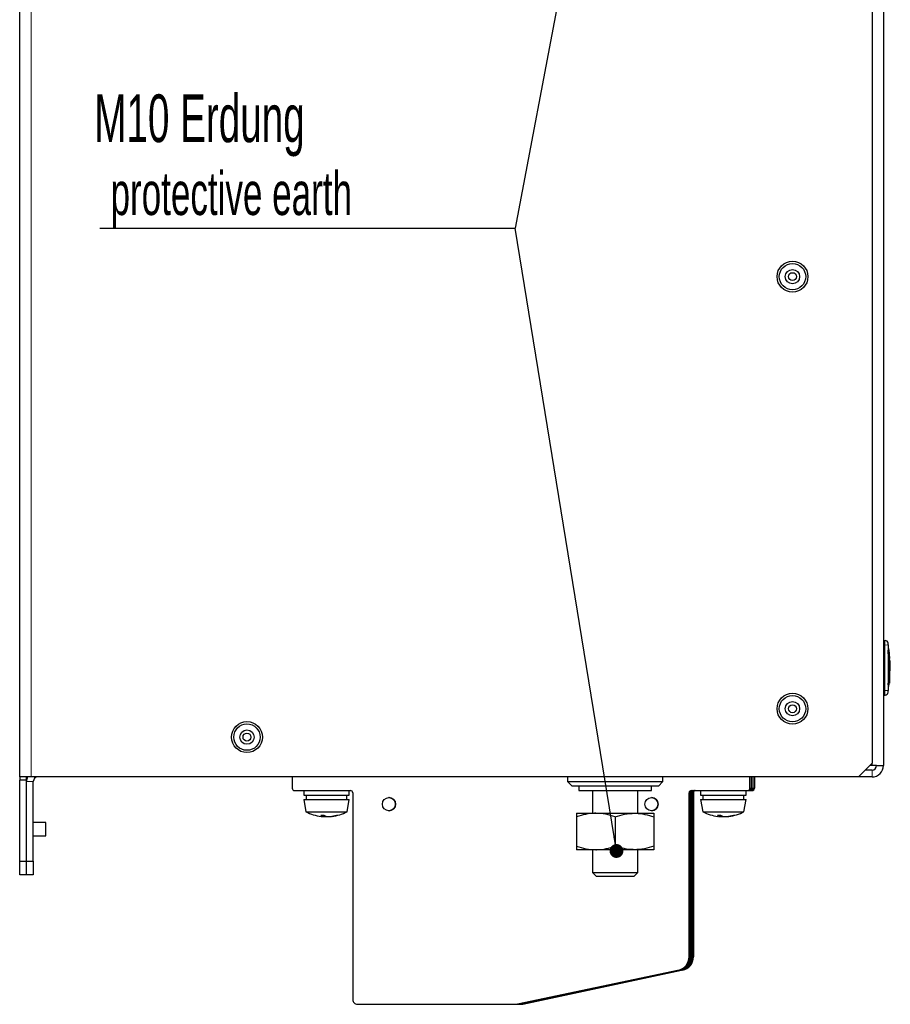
# Model space of a CAD drawing. Header units: millimetres. Extents: x 5 to 418, y 2 to 292.
# Tile 10 of 20: x 152 to 216, y 127 to 200. Entities that reach past the tile are written whole.
import ezdxf

# ---------------------------------------------------------------- set-up
doc = ezdxf.new("R2010")
doc.units = ezdxf.units.MM
doc.layers.add('SLD-0', color=7, linetype='Continuous')
doc.styles.add('SLDTEXTSTYLE0', font='TXT', dxfattribs={"width": 0.605})
doc.dimstyles.new('SLDDIMSTYLE4', dxfattribs={"dimtxt": 0.18, "dimasz": 1.016, "dimexe": 0, "dimexo": 0.0625, "dimgap": 0, "dimtad": 0, "dimtih": 1, "dimtoh": 1, "dimdec": 0, "dimrnd": 1e-09, "dimzin": 0, "dimdsep": 46, "dimtxsty": 'Standard', "dimblk1": 'DOT', "dimblk2": 'DOT', "dimsah": 1, "dimcen": 0.09, "dimadec": 0, "dimazin": 0, "dimtfac": 1.016, "dimtdec": 0, "dimtofl": 0, "dimtmove": 0, "dimatfit": 3, "dimldrblk": 'DOT', "dimfxl": 1, "dimfrac": 2, "dimtolj": 1, "dimtzin": 0, "dimarcsym": 0})

# ---------------------------------------------------------------- blocks, each defined once
blk = doc.blocks.new('SW_NOTE_0_1')
at = {"layer": 'SLD-0', "color": 0}
blk.add_line((-30.459, 0), (0, 0), dxfattribs=at)
blk.add_line((-30.459, 0), (0, 0), dxfattribs=at)
at = {"layer": 'SLD-0', "color": 0, "attachment_point": 1, "style": 'SLDTEXTSTYLE0'}
for s, insert, char_height in [('M10 Erdung', (-30.87, 9.793), 3.5), ('protective earth', (-29.679, 4.127), 3.175)]:
    blk.add_mtext(s, dxfattribs=dict(at, insert=insert, char_height=char_height))
blk = doc.blocks.new('_Dot')
at = {"color": 0, "linetype": 'ByBlock', "lineweight": -2}
blk.add_line((-0.5, 0), (-1, 0), dxfattribs=at)
at = {"color": 0, "linetype": 'ByBlock', "const_width": 0.5}
blk.add_lwpolyline([(-0.25, 0, 1), (0.25, 0, 1)], format="xyb", close=True, dxfattribs=at)

msp = doc.modelspace()

# ---------------------------------------------------------------- linework, layer by layer
at = {"color": 7, "linetype": 'Continuous', "lineweight": 25}
for p, q in [((152.2399, 144.1305), (152.2399, 217.4638)), ((215.5732, 216.6305), (215.5732, 144.9638)), ((214.7399, 216.4638), (214.7399, 145.1305)), ((215.5732, 154.1305), (215.6772, 154.1305)), ((215.9723, 153.4226), (215.9312, 153.9498)), ((215.9347, 153.4235), (215.928, 153.4235)), ((215.9867, 152.7126), (215.9575, 153.4235)), ((215.9788, 153.4235), (215.9722, 153.4235)), ((215.9788, 153.4235), (215.9867, 152.7126)), ((216.0392, 152.8206), (216.0016, 153.4393)), ((216.032, 152.7116), (216.0024, 153.3442)), ((216.0307, 152.4447), (216.0107, 151.0075)), ((215.9753, 150.8858), (215.984, 151.8093)), ((215.9944, 152.2121), (215.982, 150.8858)), ((215.936, 150.8858), (215.9293, 150.8858)), ((215.9312, 150.3112), (215.9761, 150.8868)), ((215.982, 150.8858), (215.9753, 150.8858)), ((216.0069, 150.87), (216.0419, 151.4879)), ((215.5732, 150.1305), (215.6772, 150.1305)), ((213.7399, 144.1305), (214.7399, 145.1305)), ((214.7399, 144.6305), (214.2399, 144.6305)), ((214.7399, 144.9638), (214.5732, 144.9638)), ((215.0732, 144.9638), (214.7399, 144.9638)), ((215.0732, 144.9638), (215.5732, 144.9638)), ((153.0732, 144.1305), (152.2399, 144.1305)), ((152.2399, 144.1305), (152.2399, 143.8805)), ((152.7399, 143.8805), (152.2399, 143.8805)), ((152.2399, 137.9638), (152.2399, 143.8805)), ((152.7399, 143.8805), (152.7399, 144.1305)), ((152.7399, 137.9638), (152.7399, 143.8805)), ((152.7399, 137.9638), (152.7399, 143.7972)), ((213.7399, 144.1305), (153.0732, 144.1305)), ((153.2399, 137.9638), (153.2399, 143.7972)), ((172.2241, 144.1305), (172.2241, 143.2972)), ((192.4065, 144.1305), (192.4065, 143.7972)), ((192.4065, 143.7972), (192.7399, 143.4638)), ((192.4065, 143.7972), (199.4065, 143.7972)), ((199.0732, 143.4638), (199.4065, 143.7972)), ((199.4065, 143.7972), (199.4065, 144.1305)), ((205.7893, 143.2972), (205.7893, 144.1305)), ((205.8657, 144.1305), (205.8657, 143.2972)), ((205.9115, 143.2972), (205.9115, 144.1305)), ((205.9879, 144.1305), (205.9879, 143.2972)), ((206.0337, 143.2972), (206.0337, 144.1305)), ((206.1101, 144.1305), (206.1101, 143.2972)), ((214.7399, 144.1305), (213.7399, 144.1305)), ((172.3907, 143.1305), (176.4906, 143.1305)), ((173.0732, 143.1305), (173.0732, 142.7972)), ((176.4065, 142.7972), (176.4065, 143.1305)), ((176.6572, 142.9638), (176.6572, 127.7972)), ((199.0732, 143.4638), (192.7399, 143.4638)), ((193.2399, 143.4638), (193.2399, 143.1305)), ((193.2399, 143.1305), (194.956, 143.1305)), ((194.2399, 143.1305), (194.2399, 141.4638)), ((194.956, 143.1305), (198.5732, 143.1305)), ((197.5732, 141.4638), (197.5732, 143.1305)), ((198.5732, 143.1305), (198.5732, 143.4638)), ((201.3228, 130.9417), (201.3228, 142.9638)), ((201.3992, 142.9638), (201.3992, 130.9417)), ((201.3992, 142.9638), (201.3992, 130.9403)), ((201.445, 130.9403), (201.445, 143.0786)), ((201.445, 130.9417), (201.445, 142.9638)), ((201.4895, 143.1305), (205.6227, 143.1305)), ((201.5214, 142.9638), (201.5214, 130.9403)), ((201.5214, 142.9638), (201.5214, 130.9417)), ((201.5672, 130.9403), (201.5672, 143.0786)), ((201.5672, 130.9417), (201.5672, 142.9638)), ((201.6436, 142.9638), (201.6436, 130.9417)), ((202.1732, 143.1305), (202.1732, 142.7972)), ((205.5065, 142.7972), (205.5065, 143.1305)), ((205.6227, 143.1305), (205.699, 143.1305)), ((205.699, 143.1305), (205.7448, 143.1305)), ((205.7448, 143.1305), (205.8212, 143.1305)), ((205.8212, 143.1305), (205.867, 143.1305)), ((205.867, 143.1305), (205.9434, 143.1305)), ((173.0732, 142.7972), (176.297, 142.7972)), ((173.0732, 142.4805), (173.2331, 141.5738)), ((173.0732, 142.4805), (176.297, 142.4805)), ((173.2399, 142.7972), (173.2399, 142.4805)), ((176.2399, 142.4805), (176.2399, 142.7972)), ((176.2466, 141.5738), (176.4065, 142.4805)), ((176.297, 142.7972), (176.4065, 142.7972)), ((176.297, 142.4805), (176.4065, 142.4805)), ((179.3238, 142.6138), (179.3161, 142.6138)), ((198.573, 142.6138), (198.5653, 142.6138)), ((202.1732, 142.7972), (205.397, 142.7972)), ((202.1732, 142.4805), (202.3331, 141.5738)), ((202.1732, 142.4805), (205.397, 142.4805)), ((202.3399, 142.7972), (202.3399, 142.4805)), ((205.3399, 142.4805), (205.3399, 142.7972)), ((205.3466, 141.5738), (205.5065, 142.4805)), ((205.397, 142.7972), (205.5065, 142.7972)), ((205.397, 142.4805), (205.5065, 142.4805)), ((173.2331, 141.5738), (176.1477, 141.5738)), ((176.1477, 141.5738), (176.2466, 141.5738)), ((179.3161, 141.6472), (179.3238, 141.6472)), ((193.0732, 141.4638), (194.4899, 141.4638)), ((194.4899, 141.4638), (197.3232, 141.4638)), ((197.3232, 141.4638), (198.7399, 141.4638)), ((198.5653, 141.6472), (198.573, 141.6472)), ((202.3331, 141.5738), (205.2477, 141.5738)), ((205.2477, 141.5738), (205.3466, 141.5738)), ((154.1694, 140.7888), (153.2399, 140.7888)), ((154.1694, 140.3267), (154.1694, 140.7888)), ((174.494, 141.3342), (174.4681, 141.2395)), ((174.4801, 141.2832), (174.4802, 141.2337)), ((174.634, 141.2794), (174.627, 141.2301)), ((175.0281, 141.2368), (175.0299, 141.2301)), ((175.1003, 141.246), (175.1027, 141.2337)), ((193.0732, 141.2108), (193.0732, 139.0502)), ((195.9065, 141.2108), (195.9065, 139.0502)), ((198.7399, 141.2108), (198.7399, 139.0502)), ((203.594, 141.3342), (203.5681, 141.2395)), ((203.5801, 141.2832), (203.5802, 141.2337)), ((203.734, 141.2794), (203.727, 141.2301)), ((204.1281, 141.2368), (204.1299, 141.2301)), ((204.2003, 141.246), (204.2027, 141.2337)), ((154.1694, 139.8055), (154.1694, 140.3267)), ((153.2399, 139.8055), (154.1694, 139.8055)), ((194.4899, 138.7972), (193.0732, 138.7972)), ((194.2399, 138.7972), (194.2399, 137.1338)), ((197.3232, 138.7972), (194.4899, 138.7972)), ((198.7399, 138.7972), (197.3232, 138.7972)), ((197.5732, 137.1338), (197.5732, 138.7972)), ((201.3732, 139.1472), (201.3488, 139.1472)), ((201.3488, 139.1472), (201.3488, 137.0472)), ((201.3732, 137.0472), (201.3732, 139.1472)), ((201.4954, 139.1472), (201.471, 139.1472)), ((201.471, 139.1472), (201.471, 137.0472)), ((201.4954, 137.0472), (201.4954, 139.1472)), ((201.6176, 139.1472), (201.5932, 139.1472)), ((201.5932, 139.1472), (201.5932, 137.0472)), ((201.6176, 137.0472), (201.6176, 139.1472)), ((152.2399, 137.9638), (152.7399, 137.9638)), ((152.2399, 136.9638), (152.2399, 137.9638)), ((152.7399, 137.9638), (153.2399, 137.9638)), ((152.7399, 136.9638), (152.7399, 137.9638)), ((153.2399, 137.9638), (153.2399, 136.9638)), ((194.2399, 137.1338), (194.5065, 136.8672)), ((194.2399, 137.1338), (195.9065, 137.1338)), ((195.9065, 137.1338), (197.5732, 137.1338)), ((197.3065, 136.8672), (197.5732, 137.1338)), ((152.7399, 136.9638), (152.2399, 136.9638)), ((153.2399, 136.9638), (152.7399, 136.9638)), ((194.5065, 136.8672), (195.9065, 136.8672)), ((195.9065, 136.8672), (197.3065, 136.8672)), ((201.3488, 137.0472), (201.3732, 137.0472)), ((201.471, 137.0472), (201.4954, 137.0472)), ((201.5932, 137.0472), (201.6176, 137.0472)), ((188.6734, 127.4638), (200.5291, 129.9632)), ((200.6055, 129.9632), (188.7498, 127.4638)), ((200.6072, 129.9621), (188.9568, 127.4857)), ((189.0027, 127.4857), (200.653, 129.9621)), ((200.7293, 129.9621), (189.079, 127.4857)), ((189.1248, 127.4857), (200.7752, 129.9621)), ((200.7277, 129.9632), (192.2566, 128.1773)), ((200.8499, 129.9632), (192.3787, 128.1773)), ((176.9905, 127.4638), (188.6734, 127.4638)), ((188.6734, 127.4638), (188.7498, 127.4638)), ((188.7948, 127.4638), (188.7498, 127.4638)), ((188.8966, 127.469), (188.8719, 127.4638)), ((188.9178, 127.4638), (188.9941, 127.4638)), ((189.0188, 127.469), (188.9941, 127.4638))]:
    msp.add_line(p, q, dxfattribs=at)
at = {"color": 7, "linetype": 'Continuous', "lineweight": 18}
for p, q in [((153.0732, 217.4638), (153.0732, 144.1305)), ((215.5732, 153.7972), (215.6772, 153.7972)), ((215.9104, 153.7999), (215.6772, 153.7972)), ((215.5732, 150.4638), (215.6772, 150.4638)), ((215.9104, 150.4611), (215.6772, 150.4638)), ((215.9105, 150.3598), (215.9342, 150.3327)), ((214.7399, 145.1305), (214.7399, 144.9638)), ((214.7399, 144.1305), (214.7399, 144.6305)), ((153.2399, 143.7972), (152.7399, 143.7972)), ((201.3228, 142.9638), (201.3992, 142.9638)), ((201.445, 142.9638), (201.5214, 142.9638)), ((201.5672, 142.9638), (201.6436, 142.9638)), ((205.8657, 143.2972), (205.7893, 143.2972)), ((205.9879, 143.2972), (205.9115, 143.2972)), ((206.1101, 143.2972), (206.0337, 143.2972)), ((201.3992, 130.9417), (201.3228, 130.9417)), ((201.445, 130.9403), (201.3992, 130.9403)), ((201.5214, 130.9417), (201.445, 130.9417)), ((201.5672, 130.9403), (201.5214, 130.9403)), ((201.6436, 130.9417), (201.5672, 130.9417)), ((200.5291, 129.9632), (200.6055, 129.9632)), ((200.653, 129.9621), (200.6072, 129.9621)), ((200.6578, 129.9632), (200.7277, 129.9632)), ((200.7752, 129.9621), (200.7293, 129.9621)), ((200.78, 129.9632), (200.8499, 129.9632)), ((188.9568, 127.4857), (189.0027, 127.4857)), ((189.079, 127.4857), (189.1248, 127.4857))]:
    msp.add_line(p, q, dxfattribs=at)
at = {"color": 7, "linetype": 'Continuous', "lineweight": 25, "flags": 128}
for points in [[(201.361, 135.6972), (201.3576, 135.6452), (201.3544, 135.4933), (201.3516, 135.2527), (201.3496, 134.9413), (201.3485, 134.582), (201.3482, 134.2016), (201.3489, 133.8283), (201.3505, 133.4898), (201.3529, 133.2112), (201.3559, 133.0131), (201.3593, 132.9102), (201.3628, 132.9102), (201.3661, 133.0131), (201.3691, 133.2112), (201.3715, 133.4898), (201.3731, 133.8283), (201.3738, 134.2016), (201.3736, 134.582), (201.3724, 134.9413), (201.3704, 135.2527), (201.3677, 135.4933), (201.3645, 135.6452), (201.361, 135.6972)], [(201.4832, 135.6972), (201.4797, 135.6452), (201.4765, 135.4933), (201.4738, 135.2527), (201.4718, 134.9413), (201.4706, 134.582), (201.4704, 134.2016), (201.4711, 133.8283), (201.4727, 133.4898), (201.4751, 133.2112), (201.4781, 133.0131), (201.4815, 132.9102), (201.485, 132.9102), (201.4883, 133.0131), (201.4913, 133.2112), (201.4937, 133.4898), (201.4953, 133.8283), (201.496, 134.2016), (201.4958, 134.582), (201.4946, 134.9413), (201.4926, 135.2527), (201.4899, 135.4933), (201.4867, 135.6452), (201.4832, 135.6972)], [(201.6054, 135.6972), (201.6019, 135.6452), (201.5987, 135.4933), (201.596, 135.2527), (201.594, 134.9413), (201.5928, 134.582), (201.5926, 134.2016), (201.5933, 133.8283), (201.5949, 133.4898), (201.5973, 133.2112), (201.6003, 133.0131), (201.6036, 132.9102), (201.6071, 132.9102), (201.6105, 133.0131), (201.6135, 133.2112), (201.6159, 133.4898), (201.6175, 133.8283), (201.6182, 134.2016), (201.618, 134.582), (201.6168, 134.9413), (201.6148, 135.2527), (201.6121, 135.4933), (201.6089, 135.6452), (201.6054, 135.6972)], [(201.445, 130.9417), (201.4305, 130.7721), (201.4214, 130.7255)]]:
    msp.add_lwpolyline(points, dxfattribs=at)
at = {"color": 7, "linetype": 'Continuous', "lineweight": 25}
for centre, radius in [((208.9065, 180.7972), 1.1333), ((208.9065, 180.7972), 0.9667), ((208.9065, 180.7972), 0.525), ((208.9065, 180.7972), 0.2917), ((208.9065, 149.1305), 1.1333), ((208.9065, 149.1305), 0.9667), ((208.9065, 149.1305), 0.525), ((208.9065, 149.1305), 0.2917), ((168.9065, 147.0472), 1.1333), ((168.9065, 147.0472), 0.9667), ((168.9065, 147.0472), 0.525), ((168.9065, 147.0472), 0.2917), ((179.3161, 142.1305), 0.4833), ((198.5653, 142.1305), 0.4833)]:
    msp.add_circle(centre, radius, dxfattribs=at)
at = {"color": 7, "linetype": 'Continuous', "lineweight": 18}
for centre, start, end in [((215.6772, 153.8972), 0.989679, 89.997938), ((215.6772, 150.3638), 270.002064, 359.009565)]:
    msp.add_arc(centre, 0.2333, start, end, dxfattribs=at)
at = {"color": 7, "linetype": 'Continuous', "lineweight": 25}
for centre, radius, start, end in [((215.7029, 153.8972), 0.2333, 7.642337, 90), ((215.7029, 150.3638), 0.2333, 270, 352.373112), ((214.7399, 144.9638), 0.8333, 270, 0), ((214.7399, 144.9638), 0.3333, 270, 360), ((153.5732, 143.7972), 0.8333, 156.421822, 180), ((153.5732, 143.7972), 0.3333, 90, 180), ((172.3907, 143.2972), 0.1667, 179.998797, 269.998797), ((176.4905, 142.9638), 0.1667, 359.998797, 89.998797), ((201.4895, 142.9638), 0.1667, 90.001203, 180.001203), ((201.5659, 142.9638), 0.1667, 90.001203, 180.001203), ((201.6117, 142.9638), 0.1667, 90.001203, 180.001203), ((201.6881, 142.9638), 0.1667, 90.001203, 180.001203), ((201.7339, 142.9638), 0.1667, 90.001203, 180.001203), ((201.8102, 142.9638), 0.1667, 90.001203, 180.001203), ((205.6227, 143.2972), 0.1667, 270.001203, 0.001203), ((205.699, 143.2972), 0.1667, 270.001203, 0.001203), ((205.7448, 143.2972), 0.1667, 270.001203, 0.001203), ((205.8212, 143.2972), 0.1667, 270.001203, 0.001203), ((205.867, 143.2972), 0.1667, 270.001203, 0.001203), ((205.9434, 143.2972), 0.1667, 270.001203, 0.001203), ((179.3237, 142.1305), 0.4833, 270.001936, 89.998064), ((198.5729, 142.1305), 0.4833, 270.001936, 89.998064), ((174.7399, 144.5472), 3.3333, 243.125393, 263.064801), ((174.7399, 144.5472), 3.3333, 276.935199, 296.874607), ((203.8399, 144.5472), 3.3333, 243.125393, 263.064801), ((203.8399, 144.5472), 3.3333, 276.935199, 296.874607), ((174.4247, 144.3458), 3.0125, 267.912666, 272.087334), ((174.6163, 141.6463), 0.433, 225.906726, 249.995107), ((174.4491, 141.9584), 0.7283, 264.322776, 270.059786), ((174.4246, 141.302), 0.0762, 289.364712, 304.869377), ((174.626, 144.2086), 2.9785, 267.193694, 270.018523), ((174.9781, 142.0072), 0.8051, 236.560334, 252.470299), ((174.5306, 143.1706), 1.9429, 272.843009, 276.308909), ((174.9491, 143.1706), 1.9429, 263.691091, 267.156991), ((174.8537, 144.2086), 2.9785, 269.981477, 272.806306), ((174.6721, 144.325), 3.1086, 276.046615, 284.987472), ((175.052, 141.2949), 0.0685, 239.897446, 251.099282), ((175.0306, 141.9584), 0.7283, 269.940214, 275.677224), ((174.805, 144.0185), 2.8007, 276.101954, 285.687275), ((175.5191, 141.7595), 0.4394, 264.36844, 275.63156), ((203.5247, 144.3458), 3.0125, 267.912666, 272.087334), ((203.7163, 141.6463), 0.433, 225.906726, 249.995107), ((203.5491, 141.9584), 0.7283, 264.322776, 270.059786), ((203.5246, 141.302), 0.0762, 289.364712, 304.869377), ((203.726, 144.2086), 2.9785, 267.193694, 270.018523), ((204.0781, 142.0072), 0.8051, 236.560334, 252.470299), ((203.6306, 143.1706), 1.9429, 272.843009, 276.308909), ((204.0491, 143.1706), 1.9429, 263.691091, 267.156991), ((203.9537, 144.2086), 2.9785, 269.981477, 272.806306), ((203.7721, 144.325), 3.1086, 276.046615, 284.987472), ((204.152, 141.2949), 0.0685, 239.897446, 251.099282), ((204.1306, 141.9584), 0.7283, 269.940214, 275.677224), ((203.905, 144.0185), 2.8007, 276.101954, 285.687275), ((204.6191, 141.7595), 0.4394, 264.36844, 275.63156), ((200.3229, 130.9416), 1, 281.905353, 0.001167), ((200.3992, 130.9416), 1, 281.905353, 0.001167), ((200.3992, 130.9403), 1, 282.001479, 0.000874), ((200.445, 130.9403), 1, 282.001479, 0.000874), ((200.5214, 130.9416), 1, 281.905353, 0.001167), ((200.5214, 130.9403), 1, 282.001479, 0.000874), ((200.5672, 130.9403), 1, 282.001479, 0.000874), ((200.6436, 130.9416), 1, 281.905353, 0.001167), ((176.9905, 127.7972), 0.3333, 179.998797, 269.998797), ((188.7489, 128.4637), 0.9999, 270.000004, 282.000496), ((188.7948, 128.4637), 0.9999, 270.000004, 282.000496), ((188.8711, 128.4637), 0.9999, 270.000004, 282.000496), ((188.9169, 128.4637), 0.9999, 270.000004, 282.000496)]:
    msp.add_arc(centre, radius, start, end, dxfattribs=at)
at = {"color": 7, "linetype": 'Continuous', "lineweight": 18}
for points, knots in [([(215.6772, 153.7972), (215.677, 153.8346), (215.6768, 153.9096), (215.6767, 154.0095), (215.6767, 154.0848), (215.6769, 154.1248), (215.6771, 154.1289), (215.6772, 154.1305)], [0, 0, 0, 0, 0.2146728, 0.4293525, 0.6440267, 0.8586958, 1, 1, 1, 1]), ([(215.6772, 150.4638), (215.6807, 150.8182), (215.6881, 151.551), (215.6884, 152.6621), (215.6809, 153.4188), (215.6772, 153.7972)], [0, 0, 0, 0, 0.3189779, 0.6594764, 1, 1, 1, 1]), ([(215.9105, 153.9012), (215.9104, 153.9006), (215.9102, 153.8992), (215.91, 153.8868), (215.91, 153.8639), (215.9101, 153.8338), (215.9103, 153.8112), (215.9104, 153.7999)], [0, 0, 0, 0, 0.140567, 0.3553278, 0.5708439, 0.7860438, 1, 1, 1, 1]), ([(215.9104, 153.7999), (215.9141, 153.421), (215.9213, 152.663), (215.921, 151.55), (215.9139, 150.816), (215.9104, 150.4611)], [0, 0, 0, 0, 0.3404987, 0.6810489, 1, 1, 1, 1]), ([(215.9342, 153.9282), (215.9342, 153.9282), (215.942, 153.9373), (215.9263, 153.9192), (215.9105, 153.9012)], [0, 0, 0, 0, 0.0000741, 1, 1, 1, 1]), ([(215.6772, 150.1305), (215.6771, 150.1342), (215.6768, 150.1415), (215.6767, 150.199), (215.6767, 150.2836), (215.6769, 150.3773), (215.6771, 150.4392), (215.6772, 150.4638)], [0, 0, 0, 0, 0.2146723, 0.429352, 0.6440261, 0.8586954, 1, 1, 1, 1]), ([(215.9104, 150.4611), (215.9104, 150.4537), (215.9102, 150.435), (215.91, 150.4067), (215.91, 150.3811), (215.9101, 150.3635), (215.9103, 150.361), (215.9105, 150.3598)], [0, 0, 0, 0, 0.1406569, 0.35550383, 0.57103286, 0.78617163, 1, 1, 1, 1])]:
    msp.add_open_spline(points, degree=3, knots=knots, dxfattribs=at)
at = {"color": 7, "linetype": 'Continuous', "lineweight": 25}
for points, knots in [([(215.9293, 150.8858), (215.9366, 151.2326), (215.9546, 152.0785), (215.9379, 152.9245), (215.928, 153.4235)], [0, 0, 0, 0, 0.4100764, 1, 1, 1, 1]), ([(215.9347, 153.4235), (215.9424, 153.0764), (215.9611, 152.2306), (215.9453, 151.3846), (215.936, 150.8858)], [0, 0, 0, 0, 0.41032951, 1, 1, 1, 1]), ([(216.032, 152.7116), (216.0457, 152.576), (216.061, 152.4237), (216.0542, 152.2712), (216.0534, 152.2546)], [0, 0, 0, 0, 0.891037, 1, 1, 1, 1]), ([(216.0659, 151.9124), (216.0727, 151.9932), (216.0873, 152.1679), (216.0712, 152.3426), (216.0625, 152.4365)], [0, 0, 0, 0, 0.462117, 1, 1, 1, 1]), ([(194.4899, 141.4638), (194.4563, 141.4635), (194.202, 141.4612), (193.7225, 141.406), (193.2909, 141.2762), (193.0732, 141.2108)], [0, 0, 0, 0, 0.070088, 0.5307834, 1, 1, 1, 1]), ([(193.0732, 141.4638), (193.0732, 141.4334), (193.0732, 141.3939), (193.0732, 141.245), (193.0732, 141.2108)], [0, 0, 0, 0, 0.7702918, 1, 1, 1, 1]), ([(195.9065, 141.2108), (195.6764, 141.2815), (195.2121, 141.4243), (194.732, 141.4506), (194.4899, 141.4638)], [0, 0, 0, 0, 0.495458, 1, 1, 1, 1]), ([(195.9065, 141.2108), (196.1366, 141.2815), (196.601, 141.4243), (197.081, 141.4506), (197.3232, 141.4638)], [0, 0, 0, 0, 0.495458, 1, 1, 1, 1]), ([(197.3232, 141.4638), (197.3568, 141.4635), (197.6111, 141.4612), (198.0905, 141.406), (198.5221, 141.2762), (198.7399, 141.2108)], [0, 0, 0, 0, 0.070088, 0.5307834, 1, 1, 1, 1]), ([(198.7399, 141.4638), (198.7399, 141.4334), (198.7399, 141.3939), (198.7399, 141.245), (198.7399, 141.2108)], [0, 0, 0, 0, 0.7702918, 1, 1, 1, 1]), ([(193.0732, 139.0502), (193.3033, 138.9795), (193.7676, 138.8367), (194.2477, 138.8104), (194.4899, 138.7972)], [0, 0, 0, 0, 0.495458, 1, 1, 1, 1]), ([(193.0732, 139.0502), (193.0732, 139.016), (193.0732, 138.8671), (193.0732, 138.8276), (193.0732, 138.7972)], [0, 0, 0, 0, 0.2297082, 1, 1, 1, 1]), ([(194.4899, 138.7972), (194.5234, 138.7975), (194.7777, 138.7998), (195.2572, 138.855), (195.6888, 138.9848), (195.9065, 139.0502)], [0, 0, 0, 0, 0.070088, 0.5307834, 1, 1, 1, 1]), ([(197.3232, 138.7972), (197.2896, 138.7975), (197.0353, 138.7998), (196.5559, 138.855), (196.1243, 138.9848), (195.9065, 139.0502)], [0, 0, 0, 0, 0.070088, 0.5307834, 1, 1, 1, 1]), ([(198.7399, 139.0502), (198.5098, 138.9795), (198.0454, 138.8367), (197.5654, 138.8104), (197.3232, 138.7972)], [0, 0, 0, 0, 0.495458, 1, 1, 1, 1]), ([(198.7399, 139.0502), (198.7399, 139.016), (198.7399, 138.8671), (198.7399, 138.8276), (198.7399, 138.7972)], [0, 0, 0, 0, 0.2297082, 1, 1, 1, 1])]:
    msp.add_open_spline(points, degree=3, knots=knots, dxfattribs=at)

# ---------------------------------------------------------------- block references
at = {"layer": 'SLD-0', "color": 7}
msp.add_blockref('SW_NOTE_0_1', (188.582, 184.3635), dxfattribs=at)

# ---------------------------------------------------------------- leaders
for points in [[(195.8072, 222.6966), (188.582, 184.3635)], [(196, 138.7023), (188.582, 184.3635)]]:
    msp.add_leader(points, dimstyle='SLDDIMSTYLE4', dxfattribs=at)

doc.saveas('drawing.dxf')
